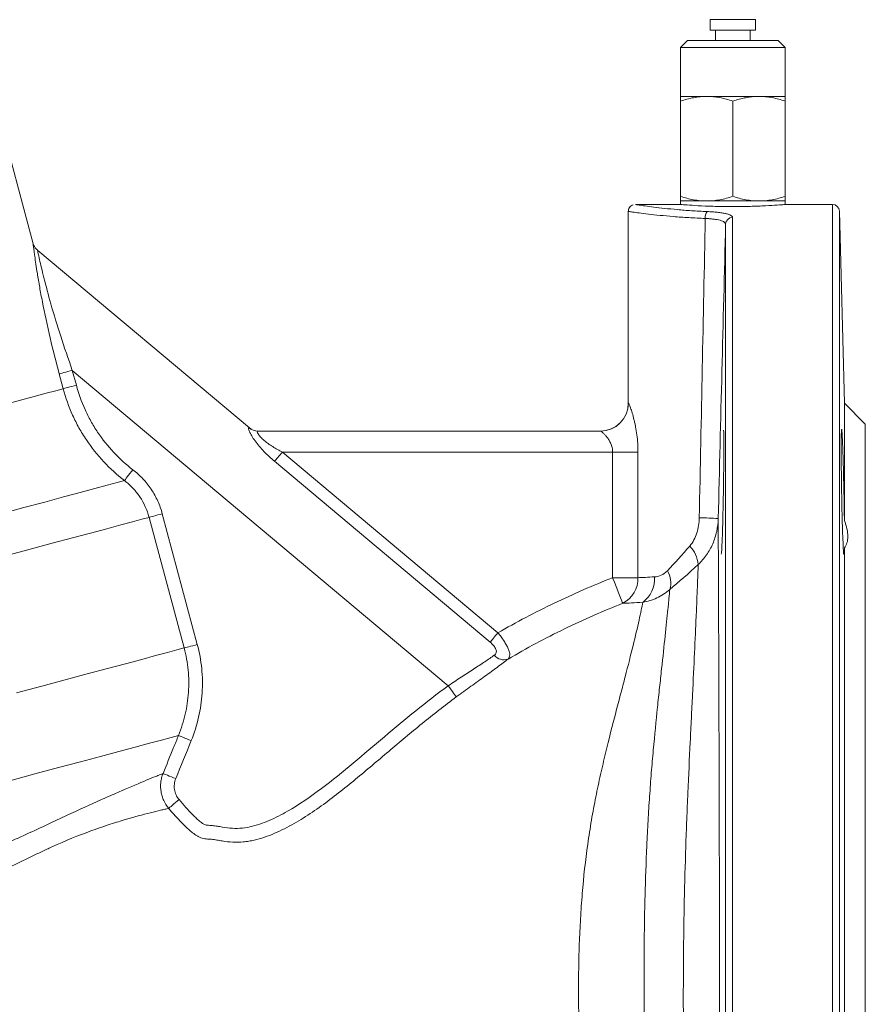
# Model space of a CAD drawing. Header units: millimetres. Extents: x 83 to 407, y -96 to 519.
# Tile 10 of 11: x 285 to 407, y 192 to 333. Entities that reach past the tile are written whole.
import ezdxf

# ---------------------------------------------------------------- set-up
doc = ezdxf.new("R2010")
doc.units = ezdxf.units.MM

msp = doc.modelspace()

# ---------------------------------------------------------------- linework, layer by layer
at = {"color": 7, "linetype": 'Continuous', "lineweight": 15}
for p, q in [((384.45, 332.73), (384.45, 331.23)), ((389.97, 332.73), (384.45, 332.73)), ((390.95, 332.73), (389.97, 332.73)), ((390.95, 331.23), (390.95, 332.73)), ((389.97, 331.23), (384.45, 331.23)), ((385.2, 331.23), (385.2, 329.73)), ((390.95, 331.23), (389.97, 331.23)), ((390.2, 329.73), (390.2, 331.23)), ((381.2, 329.73), (380.2, 328.73)), ((381.2, 329.73), (394.2, 329.73)), ((395.2, 328.73), (394.2, 329.73)), ((380.2, 328.73), (380.2, 321.73)), ((395.2, 328.73), (380.2, 328.73)), ((395.2, 321.73), (395.2, 328.73)), ((287.37, 300.57), (280.34, 326.79)), ((383.95, 321.73), (380.2, 321.73)), ((380.2, 321.06), (380.2, 307.4)), ((391.45, 321.73), (383.95, 321.73)), ((387.7, 321.06), (387.7, 307.4)), ((395.2, 321.73), (391.45, 321.73)), ((395.2, 321.06), (395.2, 307.4)), ((380.2, 306.73), (380.2, 306.23)), ((383.95, 306.73), (380.2, 306.73)), ((391.45, 306.73), (383.95, 306.73)), ((395.2, 306.73), (391.45, 306.73)), ((395.2, 306.22), (395.2, 306.73)), ((372.7, 305.22), (372.7, 277.73)), ((380.21, 306.23), (373.74, 306.23)), ((401.98, 306.23), (395.1, 306.23)), ((403.7, 277.73), (402.98, 305.25)), ((318.36, 274.19), (288.03, 299.64)), ((346.87, 237.21), (292.97, 282.44)), ((292.97, 282.44), (293.55, 280.31)), ((291.66, 279.8), (291.09, 281.93)), ((406.7, 274.73), (403.7, 277.73)), ((403.7, 260.9), (403.7, 277.73)), ((406.7, 213.73), (406.7, 274.73)), ((319.58, 273.73), (368.72, 273.73)), ((323.1, 270.73), (354.01, 244.79)), ((370.46, 270.73), (323.1, 270.73)), ((370.46, 270.73), (374.09, 270.73)), ((370.46, 252.71), (370.46, 270.73)), ((374.09, 270.73), (374.09, 252.71)), ((352.89, 243.47), (321.99, 269.4)), ((309, 242.63), (303.98, 261.36)), ((305.88, 261.87), (310.9, 243.14)), ((403.7, 170.48), (403.7, 256.97)), ((370.46, 252.71), (374.09, 252.71)), ((406.7, 152.73), (406.7, 213.73))]:
    msp.add_line(p, q, dxfattribs=at)
at = {"color": 8, "linetype": 'Continuous', "lineweight": 15}
for p, q in [((401.98, 121.23), (401.98, 306.23)), ((402.98, 305.25), (402.98, 122.2)), ((387.67, 304.36), (387.67, 121.23)), ((386.67, 122.2), (386.67, 303.4)), ((372.7, 277.73), (372.72, 277.73))]:
    msp.add_line(p, q, dxfattribs=at)
at = {"color": 7, "linetype": 'Continuous', "lineweight": 15, "flags": 128}
for points in [[(292.97, 282.44), (292.65, 282.35), (292.33, 282.27), (292.03, 282.19), (291.76, 282.11), (291.52, 282.05), (291.33, 282), (291.18, 281.96), (291.09, 281.93)], [(291.66, 279.8), (290.6, 279.52), (289.22, 279.15), (287.52, 278.69), (285.52, 278.16), (283.23, 277.54)], [(293.55, 280.31), (293.22, 280.22), (292.9, 280.14), (292.6, 280.06), (292.33, 279.98), (292.1, 279.92), (291.9, 279.87), (291.75, 279.83), (291.66, 279.8)], [(323.1, 270.73), (322.93, 270.53), (322.77, 270.33), (322.61, 270.14), (322.46, 269.96), (322.32, 269.79), (322.19, 269.64), (322.08, 269.51), (321.99, 269.4)], [(301.65, 268.19), (301.44, 267.92), (301.23, 267.65), (301.04, 267.39), (300.86, 267.16), (300.71, 266.97), (300.59, 266.81), (300.5, 266.7), (300.45, 266.63)], [(300.45, 266.63), (299.38, 266.34), (297.96, 265.96), (296.2, 265.49), (294.12, 264.93), (291.71, 264.29), (289.01, 263.56), (286.02, 262.76), (282.77, 261.89)], [(303.98, 261.36), (302.96, 261.09), (301.59, 260.72), (299.91, 260.27), (297.9, 259.73), (295.58, 259.11), (292.98, 258.41), (290.09, 257.64), (286.95, 256.8), (283.56, 255.89)], [(305.88, 261.87), (305.55, 261.78), (305.23, 261.7), (304.92, 261.62), (304.65, 261.54), (304.41, 261.48), (304.22, 261.43), (304.07, 261.39), (303.98, 261.36)], [(371.92, 249.04), (371.85, 249.2), (371.75, 249.47), (371.6, 249.84), (371.42, 250.3), (371.21, 250.83), (370.97, 251.43), (370.72, 252.06), (370.46, 252.71)], [(354.01, 244.79), (353.84, 244.59), (353.67, 244.4), (353.51, 244.21), (353.36, 244.03), (353.22, 243.86), (353.1, 243.71), (352.99, 243.58), (352.89, 243.47)], [(310.9, 243.14), (310.57, 243.05), (310.25, 242.96), (309.94, 242.88), (309.67, 242.81), (309.43, 242.75), (309.24, 242.69), (309.09, 242.65), (309, 242.63)], [(309, 242.63), (307.98, 242.36), (306.61, 241.99), (304.92, 241.54), (302.92, 241), (300.6, 240.38), (298, 239.68), (295.11, 238.91), (291.97, 238.07), (288.58, 237.16), (284.97, 236.19)], [(348.04, 235.61), (348, 235.67), (347.92, 235.78), (347.8, 235.94), (347.66, 236.14), (347.48, 236.37), (347.29, 236.64), (347.09, 236.92), (346.87, 237.21)], [(308.2, 230.08), (307.14, 229.8), (305.75, 229.43), (304.03, 228.97), (301.99, 228.42), (299.66, 227.79), (297.03, 227.09), (294.13, 226.31), (290.98, 225.47), (287.6, 224.56), (284, 223.6)], [(308.2, 230.08), (308.28, 230.05), (308.42, 230), (308.6, 229.92), (308.83, 229.83), (309.1, 229.72), (309.39, 229.6), (309.7, 229.47), (310.03, 229.34)], [(305.99, 224.64), (306.07, 224.6), (306.21, 224.55), (306.39, 224.47), (306.62, 224.38), (306.88, 224.27), (307.18, 224.15), (307.49, 224.02), (307.81, 223.89)], [(306.79, 219.62), (306.86, 219.69), (306.98, 219.79), (307.14, 219.92), (307.32, 220.08), (307.54, 220.26), (307.77, 220.45), (308.02, 220.66), (308.28, 220.88)]]:
    msp.add_lwpolyline(points, dxfattribs=at)
at = {"color": 8, "linetype": 'Continuous', "lineweight": 15, "flags": 128}
msp.add_lwpolyline([(318.3, 274.2), (318.35, 274.19), (318.36, 274.19)], dxfattribs=at)
at = {"color": 7, "linetype": 'Continuous', "lineweight": 15}
for centre, radius, start, end in [((385.25, 304.35), 1.51, 145.2179, 184.951), ((401.98, 305.23), 1, 1.5, 90), ((387.66, 303.37), 0.991, 89.4417, 177.8906), ((368.7, 277.73), 4, 270, 0), ((368.72, 277.72), 4, 270.0398, 0.0398), ((319.58, 275.7), 1.97, 229.4822, 269.9691), ((319.64, 275.73), 2, 228.4013, 270), ((381.64, 188.83), 72.48, 86.8607, 89.0094), ((378.25, 254.16), 4.5, 5.5154, 43.2734), ((372.36, 252.52), 4.13, 305.8983, 4.2054), ((375.54, 251.98), 3.26, 342.9725, 31.9045), ((370.09, 252.6), 4, 297.1542, 1.6011), ((354.87, 242.75), 1.81, 219.8328, 289.4564)]:
    msp.add_arc(centre, radius, start, end, dxfattribs=at)
for points, knots in [([(383.95, 321.73), (383.63, 321.73), (383.31, 321.71), (382.68, 321.65), (382.36, 321.6), (381.43, 321.43), (380.81, 321.26), (380.2, 321.06)], [0, 0, 0, 0, 0.25, 0.25, 0.5, 0.5, 1, 1, 1, 1]), ([(380.2, 321.73), (380.2, 321.73), (380.2, 321.66), (380.2, 321.43), (380.2, 321.26), (380.2, 321.06)], [0, 0, 0, 0, 0.5, 0.5, 1, 1, 1, 1]), ([(387.7, 321.06), (387.08, 321.26), (386.47, 321.43), (385.22, 321.66), (384.59, 321.73), (383.95, 321.73)], [0, 0, 0, 0, 0.5, 0.5, 1, 1, 1, 1]), ([(391.45, 321.73), (391.13, 321.73), (390.81, 321.71), (390.18, 321.65), (389.86, 321.6), (388.93, 321.43), (388.31, 321.26), (387.7, 321.06)], [0, 0, 0, 0, 0.25, 0.25, 0.5, 0.5, 1, 1, 1, 1]), ([(395.2, 321.06), (394.58, 321.26), (393.97, 321.43), (392.72, 321.66), (392.09, 321.73), (391.45, 321.73)], [0, 0, 0, 0, 0.5, 0.5, 1, 1, 1, 1]), ([(395.2, 321.73), (395.2, 321.73), (395.2, 321.66), (395.2, 321.43), (395.2, 321.26), (395.2, 321.06)], [0, 0, 0, 0, 0.5, 0.5, 1, 1, 1, 1]), ([(380.2, 307.4), (380.81, 307.19), (381.43, 307.02), (382.68, 306.79), (383.31, 306.73), (383.95, 306.73)], [0, 0, 0, 0, 0.5, 0.5, 1, 1, 1, 1]), ([(380.2, 306.73), (380.2, 306.73), (380.2, 306.79), (380.2, 307.03), (380.2, 307.19), (380.2, 307.4)], [0, 0, 0, 0, 0.5, 0.5, 1, 1, 1, 1]), ([(383.95, 306.73), (384.27, 306.73), (384.59, 306.74), (385.22, 306.8), (385.53, 306.85), (386.47, 307.02), (387.09, 307.19), (387.7, 307.4)], [0, 0, 0, 0, 0.25, 0.25, 0.5, 0.5, 1, 1, 1, 1]), ([(387.7, 307.4), (388.31, 307.19), (388.93, 307.02), (390.18, 306.79), (390.81, 306.73), (391.45, 306.73)], [0, 0, 0, 0, 0.5, 0.5, 1, 1, 1, 1]), ([(391.45, 306.73), (391.77, 306.73), (392.09, 306.74), (392.72, 306.8), (393.03, 306.85), (393.97, 307.02), (394.59, 307.19), (395.2, 307.4)], [0, 0, 0, 0, 0.25, 0.25, 0.5, 0.5, 1, 1, 1, 1]), ([(395.2, 306.73), (395.2, 306.73), (395.2, 306.79), (395.2, 307.03), (395.2, 307.19), (395.2, 307.4)], [0, 0, 0, 0, 0.5, 0.5, 1, 1, 1, 1]), ([(373.39, 306.17), (373.3, 306.13), (373.1, 306.06), (372.87, 305.82), (372.72, 305.53), (372.71, 305.31), (372.71, 305.22)], [0, 0, 0, 0, 0.227602, 0.498006, 0.782283, 1, 1, 1, 1]), ([(373.74, 306.22), (373.74, 306.22), (373.75, 306.22), (374.23, 306.14), (375.09, 306.02), (376.32, 305.85), (377.87, 305.67), (379.69, 305.49), (381.75, 305.32), (383.25, 305.25), (384.01, 305.21)], [0, 0, 0, 0, 0.092725, 0.224198, 0.352466, 0.484455, 0.611711, 0.742616, 0.86944, 1, 1, 1, 1]), ([(380.21, 306.23), (380.2, 306.23), (380.06, 306.24), (380.56, 306.2), (381.73, 306.11), (383.67, 306), (385.77, 305.93), (387.15, 305.92), (387.7, 305.92)], [0, 0, 0, 0, 0.003621, 0.217653, 0.431677, 0.646308, 0.86122, 1, 1, 1, 1]), ([(384.01, 305.21), (384.28, 305.2), (384.53, 305.19), (385.03, 305.15), (385.27, 305.13), (385.72, 305.08), (385.93, 305.06), (386.32, 304.99), (386.51, 304.96), (386.83, 304.89), (386.98, 304.85), (387.23, 304.76), (387.33, 304.72), (387.59, 304.57), (387.67, 304.47), (387.67, 304.36)], [0, 0, 0, 0, 0.125, 0.125, 0.25, 0.25, 0.375, 0.375, 0.5, 0.5, 0.625, 0.625, 0.75, 0.75, 1, 1, 1, 1]), ([(387.7, 305.92), (388.54, 305.93), (390.22, 305.94), (392.47, 306.04), (394.15, 306.14), (395.11, 306.22), (395.1, 306.22), (395.1, 306.22)], [0, 0, 0, 0, 0.214357, 0.428697, 0.643481, 0.858556, 1, 1, 1, 1]), ([(386.67, 303.4), (386.67, 303.51), (386.61, 303.61), (386.4, 303.75), (386.32, 303.8), (386.12, 303.88), (386, 303.92), (385.74, 303.99), (385.6, 304.02), (385.28, 304.08), (385.12, 304.11), (384.75, 304.15), (384.56, 304.17), (384.17, 304.2), (383.96, 304.21), (383.75, 304.22)], [0, 0, 0, 0, 0.25, 0.25, 0.375, 0.375, 0.5, 0.5, 0.625, 0.625, 0.75, 0.75, 0.875, 0.875, 1, 1, 1, 1]), ([(288.04, 299.65), (288.01, 299.67), (287.86, 299.76), (287.66, 300), (287.47, 300.3), (287.4, 300.5), (287.37, 300.57)], [0, 0, 0, 0, 0.0832421, 0.4655328, 0.7830364, 1, 1, 1, 1]), ([(300.45, 266.63), (299.38, 267.46), (298.39, 268.36), (296.57, 270.3), (295.74, 271.35), (294.61, 273.03), (294.26, 273.6), (293.6, 274.78), (293.3, 275.38), (292.46, 277.23), (292.01, 278.5), (291.66, 279.8)], [0, 0, 0, 0, 0.25, 0.25, 0.5, 0.5, 0.625, 0.625, 0.75, 0.75, 1, 1, 1, 1]), ([(293.55, 280.31), (293.87, 279.1), (294.29, 277.94), (295.05, 276.26), (295.33, 275.71), (295.93, 274.63), (296.26, 274.1), (297.3, 272.54), (298.07, 271.58), (299.75, 269.79), (300.67, 268.96), (301.65, 268.19)], [0, 0, 0, 0, 0.25, 0.25, 0.375, 0.375, 0.5, 0.5, 0.75, 0.75, 1, 1, 1, 1]), ([(372.72, 277.73), (372.74, 277.73), (372.78, 277.67), (372.86, 277.49), (372.89, 277.42), (372.96, 277.26), (372.99, 277.16), (373.11, 276.85), (373.19, 276.6), (373.36, 276.03), (373.44, 275.72), (373.56, 275.23), (373.6, 275.06), (373.68, 274.7), (373.72, 274.52), (373.82, 273.96), (373.88, 273.58), (373.99, 272.79), (374.03, 272.38), (374.08, 271.56), (374.09, 271.14), (374.09, 270.73)], [0, 0, 0, 0, 0.125, 0.125, 0.1875, 0.1875, 0.25, 0.25, 0.375, 0.375, 0.5, 0.5, 0.5625, 0.5625, 0.625, 0.625, 0.75, 0.75, 0.875, 0.875, 1, 1, 1, 1]), ([(321.99, 269.4), (321.45, 269.85), (320.94, 270.32), (320.22, 271.05), (319.99, 271.31), (319.56, 271.81), (319.36, 272.06), (318.99, 272.57), (318.83, 272.81), (318.56, 273.26), (318.45, 273.48), (318.33, 273.74), (318.3, 273.82), (318.26, 273.96), (318.24, 274.02), (318.23, 274.11), (318.23, 274.15), (318.25, 274.19), (318.27, 274.2), (318.3, 274.2)], [0, 0, 0, 0, 0.25, 0.25, 0.375, 0.375, 0.5, 0.5, 0.625, 0.625, 0.75, 0.75, 0.8125, 0.8125, 0.875, 0.875, 0.9375, 0.9375, 1, 1, 1, 1]), ([(403.3, 273.96), (403.29, 273.89), (403.26, 273.73), (403.24, 272.25), (403.24, 270.01), (403.27, 267.19), (403.31, 264.12), (403.38, 261.15), (403.46, 258.59), (403.54, 256.83), (403.6, 255.96), (403.62, 256.08), (403.63, 256.11)], [0, 0, 0, 0, 0.100973, 0.208346, 0.315696, 0.423039, 0.530392, 0.637769, 0.745177, 0.852612, 0.960056, 1, 1, 1, 1]), ([(403.7, 260.9), (403.69, 261.58), (403.68, 262.3), (403.66, 263.41), (403.66, 263.78), (403.64, 264.54), (403.63, 265.3), (403.61, 266.05), (403.59, 266.8), (403.59, 267.18), (403.56, 268.27), (403.54, 268.96), (403.5, 270.27), (403.48, 270.86), (403.45, 271.66), (403.44, 271.91), (403.42, 272.38), (403.4, 272.8), (403.38, 273.13), (403.37, 273.43), (403.36, 273.56), (403.33, 273.86), (403.32, 273.97), (403.31, 273.99)], [0, 0, 0, 0, 0.125, 0.125, 0.1875, 0.1875, 0.25, 0.3125, 0.3125, 0.375, 0.375, 0.5, 0.5, 0.625, 0.625, 0.6875, 0.6875, 0.75, 0.8125, 0.8125, 0.875, 0.875, 1, 1, 1, 1]), ([(319.58, 273.73), (319.52, 273.73), (319.49, 273.69), (319.51, 273.55), (319.55, 273.45), (319.67, 273.25), (319.72, 273.18), (319.84, 273.04), (319.9, 272.96), (320.11, 272.73), (320.29, 272.56), (320.65, 272.24), (320.85, 272.09), (321.27, 271.78), (321.49, 271.64), (322.16, 271.22), (322.62, 270.97), (323.1, 270.73)], [0, 0, 0, 0, 0.125, 0.125, 0.25, 0.25, 0.3125, 0.3125, 0.375, 0.375, 0.5, 0.5, 0.625, 0.625, 0.75, 0.75, 1, 1, 1, 1]), ([(370.46, 270.73), (370.46, 270.94), (370.44, 271.15), (370.35, 271.56), (370.28, 271.75), (370.13, 272.11), (370.04, 272.27), (369.85, 272.58), (369.75, 272.73), (369.55, 272.99), (369.44, 273.11), (369.25, 273.32), (369.16, 273.41), (368.99, 273.56), (368.91, 273.62), (368.8, 273.7), (368.75, 273.73), (368.72, 273.73)], [0, 0, 0, 0, 0.125, 0.125, 0.25, 0.25, 0.375, 0.375, 0.5, 0.5, 0.625, 0.625, 0.75, 0.75, 0.875, 0.875, 1, 1, 1, 1]), ([(386.02, 256.1), (386.03, 256.1), (386.07, 256.1), (386.14, 257.26), (386.22, 259.29), (386.29, 262), (386.35, 265.04), (386.39, 268.07), (386.41, 270.77), (386.41, 272.77), (386.39, 273.89), (386.36, 273.88), (386.35, 273.87)], [0, 0, 0, 0, 0.0721169, 0.1795038, 0.2869228, 0.3943501, 0.5017626, 0.6091467, 0.7165005, 0.823833, 0.9311594, 1, 1, 1, 1]), ([(301.65, 268.19), (302.17, 267.8), (302.65, 267.36), (303.53, 266.42), (303.93, 265.92), (304.65, 264.84), (304.96, 264.28), (305.49, 263.11), (305.71, 262.5), (305.88, 261.87)], [0, 0, 0, 0, 0.25, 0.25, 0.5, 0.5, 0.75, 0.75, 1, 1, 1, 1]), ([(303.98, 261.36), (303.7, 262.41), (303.26, 263.39), (302.35, 264.74), (302.01, 265.16), (301.28, 265.94), (300.88, 266.3), (300.45, 266.63)], [0, 0, 0, 0, 0.5, 0.5, 0.75, 0.75, 1, 1, 1, 1]), ([(381.53, 257.25), (381.76, 257.52), (381.96, 257.81), (382.29, 258.45), (382.43, 258.79), (382.65, 259.48), (382.74, 259.84), (382.85, 260.56), (382.88, 260.93), (382.89, 261.3)], [0, 0, 0, 0, 0.25, 0.25, 0.5, 0.5, 0.75, 0.75, 1, 1, 1, 1]), ([(385.61, 261.2), (385.59, 260.57), (385.52, 259.95), (385.25, 258.73), (385.06, 258.14), (384.57, 257.01), (384.27, 256.47), (383.57, 255.47), (383.18, 255.01), (382.73, 254.59)], [0, 0, 0, 0, 0.25, 0.25, 0.5, 0.5, 0.75, 0.75, 1, 1, 1, 1]), ([(385.61, 261.2), (385.61, 260.23), (385.61, 259.04), (385.62, 256.94), (385.62, 256.18), (385.63, 254.97), (385.63, 254.55), (385.63, 253.68), (385.63, 253.24), (385.64, 250.95), (385.65, 248.95), (385.67, 244.61), (385.68, 242.27), (385.69, 237.23), (385.7, 234.59), (385.72, 229.11), (385.73, 226.26), (385.74, 222.55), (385.74, 221.8), (385.75, 220.29), (385.75, 219.54), (385.75, 218.01), (385.75, 217.25), (385.76, 215.72), (385.76, 214.95), (385.76, 212.65), (385.77, 211.12), (385.77, 208.04), (385.78, 206.51), (385.78, 204.2), (385.78, 203.43), (385.78, 201.91), (385.78, 201.15), (385.79, 198.89), (385.79, 197.41), (385.79, 194.48), (385.79, 193.03), (385.79, 190.9), (385.79, 190.19), (385.79, 188.78), (385.79, 188.08), (385.79, 184.64), (385.79, 182.04), (385.79, 178.36), (385.79, 177.18), (385.79, 174.87), (385.79, 173.75), (385.79, 170.56), (385.78, 168.63), (385.78, 166.02), (385.78, 165.19), (385.78, 164.03), (385.78, 163.66), (385.78, 162.93), (385.78, 162.59), (385.78, 160.93), (385.78, 159.83), (385.78, 158.52), (385.78, 158.14), (385.78, 157.66), (385.78, 157.51), (385.78, 157.25), (385.78, 157.13), (385.78, 157.03)], [0, 0, 0, 0, 0.0625, 0.0625, 0.09375, 0.09375, 0.109375, 0.109375, 0.125, 0.125, 0.1875, 0.1875, 0.25, 0.25, 0.3125, 0.3125, 0.375, 0.375, 0.390625, 0.390625, 0.40625, 0.40625, 0.421875, 0.421875, 0.4375, 0.4375, 0.46875, 0.46875, 0.5, 0.5, 0.515625, 0.515625, 0.53125, 0.53125, 0.5625, 0.5625, 0.59375, 0.59375, 0.609375, 0.609375, 0.625, 0.625, 0.6875, 0.6875, 0.71875, 0.71875, 0.75, 0.75, 0.8125, 0.8125, 0.84375, 0.84375, 0.859375, 0.859375, 0.875, 0.875, 0.9375, 0.9375, 0.96875, 0.96875, 0.984375, 0.984375, 1, 1, 1, 1]), ([(403.7, 256.97), (403.86, 257.18), (403.98, 257.42), (404.15, 257.97), (404.2, 258.29), (404.2, 258.96), (404.15, 259.33), (403.98, 260.1), (403.86, 260.5), (403.7, 260.9)], [0, 0, 0, 0, 0.25, 0.25, 0.5, 0.5, 0.75, 0.75, 1, 1, 1, 1]), ([(381.06, 165.27), (381.06, 165.37), (381.05, 165.48), (381.04, 165.72), (381.04, 165.85), (381.02, 166.29), (381.01, 166.63), (380.98, 167.8), (380.95, 168.76), (380.91, 170.5), (380.89, 171.13), (380.86, 172.47), (380.84, 173.18), (380.8, 175.43), (380.76, 177.09), (380.71, 179.82), (380.7, 180.78), (380.67, 182.75), (380.66, 183.76), (380.62, 186.89), (380.6, 189.1), (380.6, 192.02), (380.6, 192.62), (380.6, 193.81), (380.6, 194.41), (380.61, 196.22), (380.61, 197.44), (380.64, 199.93), (380.65, 201.18), (380.68, 203.1), (380.69, 203.74), (380.71, 205.03), (380.73, 205.68), (380.79, 208.93), (380.87, 211.53), (380.99, 215.42), (381.04, 216.72), (381.14, 219.3), (381.2, 220.58), (381.36, 224.34), (381.47, 226.77), (381.64, 230.28), (381.7, 231.43), (381.78, 233.12), (381.81, 233.68), (381.86, 234.79), (381.89, 235.34), (382.02, 238.04), (382.12, 240.05), (382.29, 243.8), (382.37, 245.54), (382.46, 247.54), (382.47, 247.93), (382.51, 248.69), (382.52, 249.06), (382.57, 250.13), (382.59, 250.79), (382.66, 252.66), (382.7, 253.72), (382.73, 254.59)], [0, 0, 0, 0, 0.015625, 0.015625, 0.03125, 0.03125, 0.0625, 0.0625, 0.125, 0.125, 0.15625, 0.15625, 0.1875, 0.1875, 0.25, 0.25, 0.28125, 0.28125, 0.3125, 0.3125, 0.375, 0.375, 0.390625, 0.390625, 0.40625, 0.40625, 0.4375, 0.4375, 0.46875, 0.46875, 0.484375, 0.484375, 0.5, 0.5, 0.5625, 0.5625, 0.59375, 0.59375, 0.625, 0.625, 0.6875, 0.6875, 0.71875, 0.71875, 0.734375, 0.734375, 0.75, 0.75, 0.8125, 0.8125, 0.875, 0.875, 0.890625, 0.890625, 0.90625, 0.90625, 0.9375, 0.9375, 1, 1, 1, 1]), ([(376.48, 252.83), (376.78, 252.84), (377.09, 252.91), (377.72, 253.2), (378.03, 253.42), (378.31, 253.7)], [0, 0, 0, 0, 0.5, 0.5, 1, 1, 1, 1]), ([(354.01, 244.79), (356.65, 246.33), (359.35, 247.74), (364.84, 250.37), (367.63, 251.59), (370.46, 252.71)], [0, 0, 0, 0, 0.5, 0.5, 1, 1, 1, 1]), ([(378.66, 251.02), (378.37, 250.77), (378.07, 250.54), (377.45, 250.14), (377.13, 249.96), (376.15, 249.5), (375.47, 249.3), (374.78, 249.18)], [0, 0, 0, 0, 0.25, 0.25, 0.5, 0.5, 1, 1, 1, 1]), ([(378.66, 251.02), (378.63, 250.64), (378.59, 250.21), (378.52, 249.5), (378.5, 249.25), (378.44, 248.73), (378.42, 248.46), (378.28, 247.05), (378.14, 245.77), (377.84, 242.92), (377.67, 241.35), (377.43, 239.2), (377.39, 238.76), (377.29, 237.87), (377.24, 237.42), (377.09, 236.04), (376.99, 235.1), (376.69, 232.19), (376.49, 230.15), (376.2, 226.92), (376.1, 225.83), (375.92, 223.61), (375.84, 222.48), (375.68, 220.19), (375.61, 219.03), (375.47, 216.68), (375.41, 215.47), (375.25, 211.87), (375.17, 209.47), (375.09, 206.46), (375.08, 205.86), (375.05, 204.65), (375.04, 204.05), (375.01, 202.24), (375, 201.06), (374.96, 197.58), (374.96, 195.32), (374.96, 192.05), (374.97, 190.97), (374.99, 188.9), (375, 187.9), (375.03, 184.99), (375.07, 183.18), (375.12, 180.65), (375.14, 179.84), (375.17, 178.29), (375.19, 177.55), (375.25, 175.45), (375.28, 174.22), (375.34, 172.61), (375.35, 172.11), (375.38, 171.2), (375.4, 170.78), (375.44, 169.69), (375.47, 169.14), (375.49, 168.77)], [0, 0, 0, 0, 0.03125, 0.03125, 0.046875, 0.046875, 0.0625, 0.0625, 0.125, 0.125, 0.1875, 0.1875, 0.203125, 0.203125, 0.21875, 0.21875, 0.25, 0.25, 0.3125, 0.3125, 0.34375, 0.34375, 0.375, 0.375, 0.40625, 0.40625, 0.4375, 0.4375, 0.5, 0.5, 0.515625, 0.515625, 0.53125, 0.53125, 0.5625, 0.5625, 0.625, 0.625, 0.65625, 0.65625, 0.6875, 0.6875, 0.75, 0.75, 0.78125, 0.78125, 0.8125, 0.8125, 0.875, 0.875, 0.90625, 0.90625, 0.9375, 0.9375, 1, 1, 1, 1]), ([(371.92, 249.04), (370.5, 248.48), (369.09, 247.89), (366.3, 246.66), (364.91, 246.02), (360.79, 244.03), (358.1, 242.6), (355.48, 241.04)], [0, 0, 0, 0, 0.25, 0.25, 0.5, 0.5, 1, 1, 1, 1]), ([(367, 169.75), (366.94, 170.09), (366.87, 170.6), (366.74, 171.65), (366.7, 172.04), (366.61, 172.91), (366.56, 173.39), (366.41, 174.93), (366.31, 176.11), (366.17, 177.8), (366.15, 178.14), (366.1, 178.86), (366.07, 179.23), (366, 180.36), (365.95, 181.15), (365.81, 183.61), (365.73, 185.38), (365.64, 188.24), (365.61, 189.24), (365.59, 190.78), (365.58, 191.31), (365.57, 192.37), (365.57, 192.91), (365.56, 195.61), (365.6, 197.87), (365.7, 200.81), (365.73, 201.41), (365.79, 202.6), (365.82, 203.2), (365.92, 205.01), (366.01, 206.21), (366.3, 209.79), (366.56, 212.15), (366.97, 215.07), (367.06, 215.65), (367.24, 216.81), (367.33, 217.38), (367.62, 219.08), (367.83, 220.18), (368.26, 222.36), (368.49, 223.42), (368.96, 225.52), (369.2, 226.55), (369.93, 229.58), (370.42, 231.49), (371.14, 234.23), (371.37, 235.12), (371.83, 236.85), (372.05, 237.69), (372.68, 240.13), (373.06, 241.62), (373.72, 244.32), (374.01, 245.54), (374.48, 247.65), (374.66, 248.51), (374.78, 249.18)], [0, 0, 0, 0, 0.0625, 0.0625, 0.09375, 0.09375, 0.125, 0.125, 0.1875, 0.1875, 0.203125, 0.203125, 0.21875, 0.21875, 0.25, 0.25, 0.3125, 0.3125, 0.34375, 0.34375, 0.359375, 0.359375, 0.375, 0.375, 0.4375, 0.4375, 0.453125, 0.453125, 0.46875, 0.46875, 0.5, 0.5, 0.5625, 0.5625, 0.578125, 0.578125, 0.59375, 0.59375, 0.625, 0.625, 0.65625, 0.65625, 0.6875, 0.6875, 0.75, 0.75, 0.78125, 0.78125, 0.8125, 0.8125, 0.875, 0.875, 0.9375, 0.9375, 1, 1, 1, 1]), ([(374.78, 249.18), (374.2, 249.15), (373.67, 249.12), (372.71, 249.07), (372.29, 249.05), (371.92, 249.04)], [0, 0, 0, 0, 0.5, 0.5, 1, 1, 1, 1]), ([(354.01, 244.79), (354.17, 244.6), (354.33, 244.41), (354.62, 244.02), (354.76, 243.82), (355.02, 243.43), (355.13, 243.24), (355.34, 242.87), (355.43, 242.69), (355.57, 242.35), (355.62, 242.18), (355.69, 241.89), (355.71, 241.75), (355.7, 241.5), (355.68, 241.39), (355.61, 241.19), (355.55, 241.11), (355.48, 241.04)], [0, 0, 0, 0, 0.125, 0.125, 0.25, 0.25, 0.375, 0.375, 0.5, 0.5, 0.625, 0.625, 0.75, 0.75, 0.875, 0.875, 1, 1, 1, 1]), ([(310.9, 243.14), (311.21, 242), (311.41, 240.84), (311.59, 239.1), (311.62, 238.51), (311.64, 237.34), (311.63, 236.75), (311.52, 234.98), (311.35, 233.83), (310.83, 231.55), (310.47, 230.44), (310.03, 229.34)], [0, 0, 0, 0, 0.25, 0.25, 0.375, 0.375, 0.5, 0.5, 0.75, 0.75, 1, 1, 1, 1]), ([(353.48, 241.59), (353.62, 241.68), (353.71, 241.79), (353.78, 242.01), (353.79, 242.08), (353.78, 242.25), (353.76, 242.34), (353.69, 242.51), (353.65, 242.61), (353.53, 242.79), (353.47, 242.88), (353.32, 243.05), (353.24, 243.14), (353.07, 243.31), (352.99, 243.39), (352.89, 243.47)], [0, 0, 0, 0, 0.25, 0.25, 0.375, 0.375, 0.5, 0.5, 0.625, 0.625, 0.75, 0.75, 0.875, 0.875, 1, 1, 1, 1]), ([(308.2, 230.08), (308.61, 231.08), (308.93, 232.09), (309.4, 234.15), (309.56, 235.2), (309.66, 236.8), (309.68, 237.34), (309.66, 238.41), (309.63, 238.94), (309.52, 240), (309.45, 240.53), (309.26, 241.59), (309.14, 242.11), (309, 242.63)], [0, 0, 0, 0, 0.25, 0.25, 0.5, 0.5, 0.625, 0.625, 0.75, 0.75, 0.875, 0.875, 1, 1, 1, 1]), ([(346.87, 237.21), (347.19, 237.42), (347.5, 237.62), (348.12, 238.03), (348.43, 238.24), (349.35, 238.83), (349.94, 239.22), (350.79, 239.78), (351.07, 239.96), (351.61, 240.32), (351.87, 240.49), (352.62, 240.99), (353.08, 241.3), (353.48, 241.59)], [0, 0, 0, 0, 0.125, 0.125, 0.25, 0.25, 0.5, 0.5, 0.625, 0.625, 0.75, 0.75, 1, 1, 1, 1]), ([(355.48, 241.04), (355.02, 240.69), (354.51, 240.31), (353.67, 239.69), (353.37, 239.47), (352.77, 239.03), (352.45, 238.8), (351.5, 238.11), (350.83, 237.63), (349.8, 236.88), (349.45, 236.63), (348.75, 236.12), (348.4, 235.87), (348.04, 235.61)], [0, 0, 0, 0, 0.25, 0.25, 0.375, 0.375, 0.5, 0.5, 0.75, 0.75, 0.875, 0.875, 1, 1, 1, 1]), ([(308.28, 220.88), (308.59, 220.5), (308.92, 220.13), (309.58, 219.4), (309.92, 219.04), (310.44, 218.52), (310.62, 218.35), (310.98, 218.01), (311.17, 217.85), (311.46, 217.62), (311.56, 217.55), (311.76, 217.41), (311.86, 217.34), (312.04, 217.27), (312.1, 217.25), (312.21, 217.23), (312.27, 217.22), (312.46, 217.21), (312.58, 217.2), (312.94, 217.18), (313.18, 217.16), (313.66, 217.09), (313.89, 217.05), (314.61, 216.93), (315.09, 216.85), (316.04, 216.75), (316.52, 216.74), (317.48, 216.8), (317.97, 216.87), (319.41, 217.18), (320.33, 217.51), (322.12, 218.28), (322.99, 218.73), (325.54, 220.18), (327.14, 221.29), (330.24, 223.64), (331.76, 224.87), (334.76, 227.37), (336.24, 228.64), (340.71, 232.41), (343.71, 234.91), (346.87, 237.21)], [0, 0, 0, 0, 0.03125, 0.03125, 0.0625, 0.0625, 0.078125, 0.078125, 0.09375, 0.09375, 0.101563, 0.101563, 0.109375, 0.109375, 0.113281, 0.113281, 0.117188, 0.117188, 0.125, 0.125, 0.140625, 0.140625, 0.15625, 0.15625, 0.1875, 0.1875, 0.21875, 0.21875, 0.25, 0.25, 0.3125, 0.3125, 0.375, 0.375, 0.5, 0.5, 0.625, 0.625, 0.75, 0.75, 1, 1, 1, 1]), ([(348.04, 235.61), (346.37, 234.38), (344.73, 233.1), (341.52, 230.48), (339.93, 229.14), (336.76, 226.46), (335.18, 225.12), (332.78, 223.14), (331.97, 222.49), (330.34, 221.21), (329.52, 220.58), (327.84, 219.37), (326.98, 218.79), (325.66, 217.97), (325.22, 217.71), (324.32, 217.19), (323.86, 216.95), (322.46, 216.25), (321.51, 215.83), (320.04, 215.33), (319.54, 215.19), (318.78, 215.01), (318.52, 214.96), (318.01, 214.88), (317.75, 214.85), (316.99, 214.77), (316.48, 214.76), (315.46, 214.81), (314.95, 214.87), (314.19, 215), (313.93, 215.04), (313.43, 215.13), (313.17, 215.17), (312.79, 215.21), (312.66, 215.22), (312.4, 215.23), (312.27, 215.24), (312.02, 215.26), (311.89, 215.28), (311.64, 215.33), (311.52, 215.37), (311.27, 215.46), (311.15, 215.52), (310.92, 215.64), (310.81, 215.71), (310.48, 215.92), (310.27, 216.08), (309.66, 216.57), (309.28, 216.94), (308.54, 217.68), (308.18, 218.06), (307.47, 218.83), (307.12, 219.22), (306.79, 219.62)], [0, 0, 0, 0, 0.125, 0.125, 0.25, 0.25, 0.375, 0.375, 0.4375, 0.4375, 0.5, 0.5, 0.5625, 0.5625, 0.59375, 0.59375, 0.625, 0.625, 0.6875, 0.6875, 0.71875, 0.71875, 0.734375, 0.734375, 0.75, 0.75, 0.78125, 0.78125, 0.8125, 0.8125, 0.828125, 0.828125, 0.84375, 0.84375, 0.851563, 0.851563, 0.859375, 0.859375, 0.867188, 0.867188, 0.875, 0.875, 0.882812, 0.882812, 0.890625, 0.890625, 0.90625, 0.90625, 0.9375, 0.9375, 0.96875, 0.96875, 1, 1, 1, 1]), ([(305.99, 224.64), (306.49, 225.87), (306.99, 227.11), (307.49, 228.34), (307.73, 228.92), (307.97, 229.5), (308.2, 230.08)], [0, 0, 0, 0, 0.004, 0.004, 0.004, 0.005878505, 0.005878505, 0.005878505, 0.005878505]), ([(208.04, 196.07), (208.35, 196.09), (208.68, 196.11), (209.36, 196.16), (209.71, 196.18), (210.81, 196.26), (211.59, 196.32), (214.04, 196.52), (215.83, 196.68), (218.74, 196.97), (219.75, 197.08), (221.84, 197.32), (222.93, 197.45), (226.26, 197.89), (228.57, 198.23), (232.18, 198.83), (233.41, 199.05), (235.89, 199.51), (237.15, 199.75), (239.05, 200.14), (239.69, 200.27), (240.97, 200.55), (241.61, 200.69), (243.54, 201.13), (244.83, 201.43), (248.7, 202.38), (251.3, 203.07), (255.22, 204.19), (256.53, 204.57), (259.16, 205.38), (260.46, 205.79), (264.34, 207.05), (266.87, 207.93), (270.61, 209.3), (271.84, 209.77), (273.68, 210.48), (274.29, 210.72), (275.5, 211.2), (276.1, 211.45), (279.08, 212.66), (281.37, 213.65), (284.66, 215.13), (285.74, 215.62), (287.84, 216.59), (288.88, 217.07), (291.86, 218.46), (293.7, 219.32), (296.25, 220.48), (297.06, 220.85), (298.61, 221.53), (299.35, 221.86), (301.42, 222.75), (302.6, 223.25), (304.08, 223.86), (304.53, 224.05), (305.13, 224.29), (305.32, 224.37), (305.67, 224.51), (305.84, 224.58), (305.99, 224.64)], [0, 0, 0, 0, 0.015625, 0.015625, 0.03125, 0.03125, 0.0625, 0.0625, 0.125, 0.125, 0.15625, 0.15625, 0.1875, 0.1875, 0.25, 0.25, 0.28125, 0.28125, 0.3125, 0.3125, 0.328125, 0.328125, 0.34375, 0.34375, 0.375, 0.375, 0.4375, 0.4375, 0.46875, 0.46875, 0.5, 0.5, 0.5625, 0.5625, 0.59375, 0.59375, 0.609375, 0.609375, 0.625, 0.625, 0.6875, 0.6875, 0.71875, 0.71875, 0.75, 0.75, 0.8125, 0.8125, 0.84375, 0.84375, 0.875, 0.875, 0.9375, 0.9375, 0.96875, 0.96875, 0.984375, 0.984375, 1, 1, 1, 1]), ([(306.79, 219.62), (306.5, 219.97), (306.27, 220.34), (305.99, 220.95), (305.91, 221.16), (305.78, 221.59), (305.73, 221.8), (305.63, 222.46), (305.62, 222.91), (305.69, 223.57), (305.73, 223.79), (305.84, 224.22), (305.9, 224.43), (305.99, 224.64)], [0, 0, 0, 0, 0.25, 0.25, 0.375, 0.375, 0.5, 0.5, 0.75, 0.75, 0.875, 0.875, 1, 1, 1, 1]), ([(307.81, 223.89), (307.71, 223.64), (307.64, 223.38), (307.58, 222.85), (307.58, 222.58), (307.64, 222.19), (307.67, 222.06), (307.75, 221.8), (307.79, 221.68), (307.96, 221.31), (308.1, 221.09), (308.28, 220.88)], [0, 0, 0, 0, 0.25, 0.25, 0.5, 0.5, 0.625, 0.625, 0.75, 0.75, 1, 1, 1, 1]), ([(306.79, 219.62), (306.62, 219.59), (306.44, 219.55), (306.05, 219.46), (305.85, 219.41), (305.19, 219.26), (304.7, 219.14), (303.1, 218.73), (301.85, 218.39), (300.05, 217.86), (299.67, 217.75), (298.91, 217.51), (298.52, 217.38), (297.32, 216.99), (296.48, 216.7), (293.88, 215.76), (292.02, 215), (289.55, 213.88), (289.05, 213.64), (288.04, 213.17), (287.53, 212.92), (285.98, 212.18), (284.94, 211.67), (282.8, 210.64), (281.7, 210.13), (279.47, 209.11), (278.33, 208.61), (276.57, 207.87), (275.98, 207.62), (274.79, 207.14), (274.19, 206.9), (272.39, 206.2), (271.17, 205.74), (267.49, 204.41), (264.99, 203.56), (261.79, 202.57), (261.15, 202.37), (259.86, 201.98), (259.21, 201.79), (257.27, 201.23), (255.97, 200.87), (252.1, 199.84), (249.53, 199.2), (245.7, 198.33), (244.43, 198.06), (242.53, 197.67), (241.89, 197.54), (240.63, 197.29), (240, 197.17), (238.12, 196.82), (236.88, 196.61), (234.43, 196.2), (233.22, 196.01), (229.66, 195.48), (227.38, 195.19), (224.11, 194.82), (223.04, 194.71), (220.98, 194.51), (219.99, 194.42), (218.08, 194.26), (217.16, 194.19), (215.4, 194.06), (214.56, 194), (212.95, 193.9), (212.19, 193.86), (211.11, 193.8), (210.76, 193.79), (210.1, 193.75), (209.77, 193.74), (209.47, 193.73)], [0, 0, 0, 0, 0.015625, 0.015625, 0.03125, 0.03125, 0.0625, 0.0625, 0.125, 0.125, 0.140625, 0.140625, 0.15625, 0.15625, 0.1875, 0.1875, 0.25, 0.25, 0.265625, 0.265625, 0.28125, 0.28125, 0.3125, 0.3125, 0.34375, 0.34375, 0.375, 0.375, 0.390625, 0.390625, 0.40625, 0.40625, 0.4375, 0.4375, 0.5, 0.5, 0.515625, 0.515625, 0.53125, 0.53125, 0.5625, 0.5625, 0.625, 0.625, 0.65625, 0.65625, 0.671875, 0.671875, 0.6875, 0.6875, 0.71875, 0.71875, 0.75, 0.75, 0.8125, 0.8125, 0.84375, 0.84375, 0.875, 0.875, 0.90625, 0.90625, 0.9375, 0.9375, 0.96875, 0.96875, 0.984375, 0.984375, 1, 1, 1, 1])]:
    msp.add_open_spline(points, degree=3, knots=knots, dxfattribs=at)
at = {"color": 8, "linetype": 'Continuous', "lineweight": 15}
for points, knots in [([(383.75, 304.22), (382.95, 304.26), (381.35, 304.33), (379.16, 304.49), (377.19, 304.67), (375.54, 304.86), (374.2, 305.02), (373.28, 305.14), (372.76, 305.22), (372.75, 305.22), (372.74, 305.22)], [0, 0, 0, 0, 0.127332, 0.258378, 0.385679, 0.516639, 0.644526, 0.77616, 0.903315, 1, 1, 1, 1]), ([(291.09, 281.93), (290.64, 283.65), (289.74, 287.15), (288.85, 291.34), (288.28, 294.39), (287.89, 296.68), (287.64, 298.41), (287.45, 299.81), (287.34, 300.64), (287.35, 300.59), (287.35, 300.56)], [0, 0, 0, 0, 0.21667, 0.440173, 0.534094, 0.629539, 0.770801, 0.818995, 0.93611, 1, 1, 1, 1]), ([(288, 299.6), (287.99, 299.62), (287.99, 299.66), (288.04, 299.4), (288.17, 298.78), (288.46, 297.5), (288.71, 296.46), (289.15, 294.7), (289.92, 291.8), (291.29, 287.28), (292.41, 284.07), (292.97, 282.44)], [0, 0, 0, 0, 0.04273, 0.060128, 0.171822, 0.251343, 0.333761, 0.357558, 0.547495, 0.770061, 1, 1, 1, 1])]:
    msp.add_open_spline(points, degree=3, knots=knots, dxfattribs=at)
at = {"color": 7, "linetype": 'Continuous', "lineweight": 15}
for points in [[(382.89, 261.3), (383.17, 275.61), (383.46, 289.92), (383.75, 304.22)], [(386.67, 303.4), (386.31, 289.34), (385.95, 275.27), (385.61, 261.2)], [(378.31, 253.7), (379.36, 254.8), (380.44, 255.99), (381.53, 257.25)], [(382.73, 254.59), (381.34, 253.31), (379.98, 252.12), (378.66, 251.02)], [(374.09, 252.71), (374.71, 252.74), (375.51, 252.77), (376.48, 252.83)], [(310.03, 229.34), (309.29, 227.52), (308.55, 225.71), (307.81, 223.89)]]:
    msp.add_open_spline(points, degree=3, dxfattribs=at)

doc.saveas('drawing.dxf')
